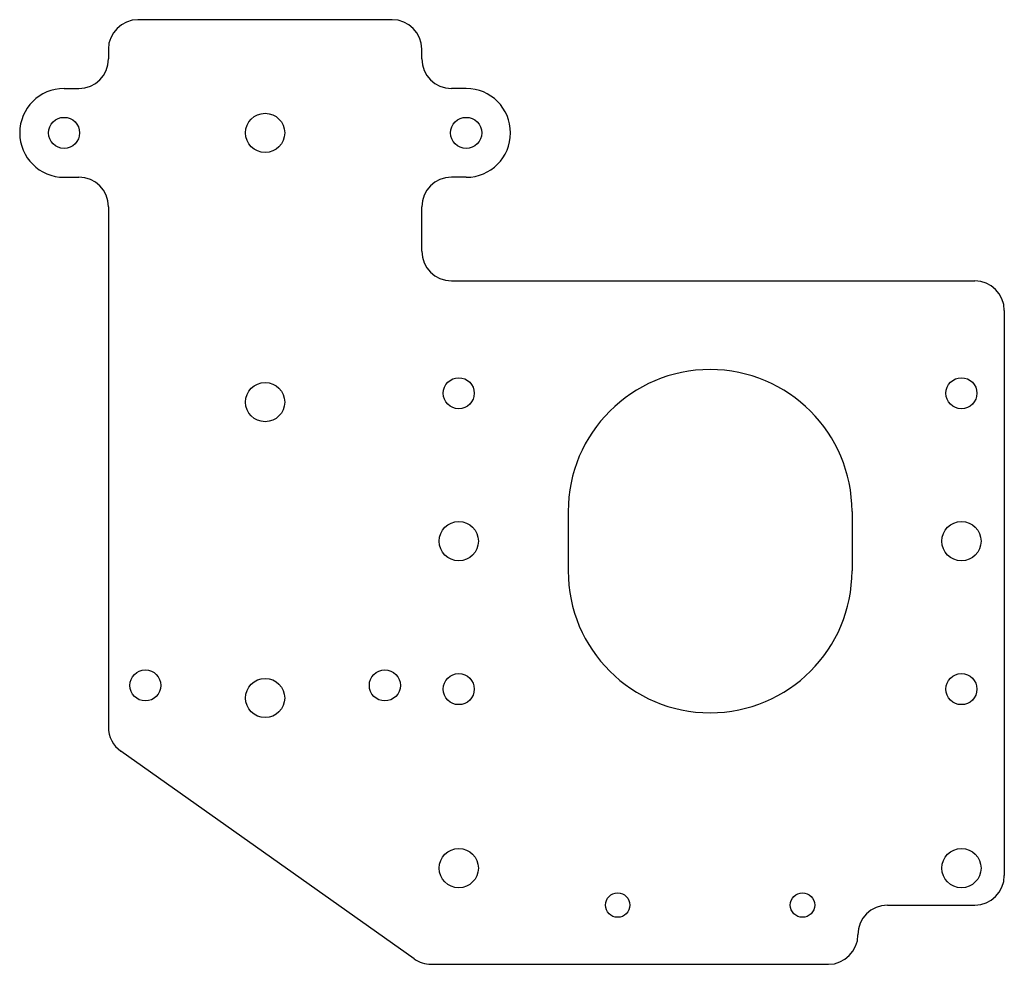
# Model space of a CAD drawing. Header units: millimetres. Extents: x -33 to 100, y -61 to 66.
import ezdxf

# ---------------------------------------------------------------- set-up
doc = ezdxf.new("R2010")
doc.units = ezdxf.units.MM

msp = doc.modelspace()

# ---------------------------------------------------------------- linework, layer by layer
at = {"color": 7, "linetype": 'Continuous', "lineweight": 25}
for p, q in [((17.2, 66.5), (-17.2, 66.5)), ((-21.2, 62.5), (-21.2, 61.2)), ((21.2, 61.2), (21.2, 62.5)), ((-27.2, 57.2), (-25.2, 57.2)), ((27.2, 57.2), (25.2, 57.2)), ((-27.2, 45.2), (-25.2, 45.2)), ((27.2, 45.2), (25.2, 45.2)), ((-21.2, 41.2), (-21.2, -29.13)), ((21.2, 35.2), (21.2, 41.2)), ((25.2, 31.2), (96, 31.2)), ((100, 27.2), (100, -49.2)), ((41, 0), (41, -8)), ((79.4, 0), (79.4, -8)), ((20.16, -60.47), (-19.51, -32.4)), ((84.2, -53.2), (96, -53.2)), ((22.47, -61.2), (76.2, -61.2))]:
    msp.add_line(p, q, dxfattribs=at)
for centre, radius in [((-27.2, 51.2), 2.1), ((0, 51.2), 2.65), ((27.2, 51.2), 2.1), ((0, 14.8), 2.65), ((26.2, 16), 2.1), ((94.2, 16), 2.1), ((26.2, -4), 2.65), ((94.2, -4), 2.65), ((-16.2, -23.5), 2.1), ((0, -25.2), 2.65), ((16.2, -23.5), 2.1), ((26.2, -24), 2.1), ((94.2, -24), 2.1), ((26.2, -48.2), 2.65), ((94.2, -48.2), 2.65), ((47.7, -53.2), 1.65), ((72.7, -53.2), 1.65)]:
    msp.add_circle(centre, radius, dxfattribs=at)
for centre, radius, start, end in [((-17.2, 62.5), 4, 90, 180), ((17.2, 62.5), 4, 0, 90), ((-25.2, 61.2), 4, 270, 0), ((25.2, 61.2), 4, 180, 270), ((-27.2, 51.2), 6, 90, 270), ((27.2, 51.2), 6, 270, 90), ((-25.2, 41.2), 4, 0, 90), ((25.2, 41.2), 4, 90, 180), ((25.2, 35.2), 4, 180, 270), ((96, 27.2), 4, 0, 90), ((60.2, 0), 19.2, 0, 180), ((60.2, -8), 19.2, 180, 0), ((-17.2, -29.13), 4, 180, 234.7188), ((96, -49.2), 4, 270, 0), ((84.2, -57.2), 4, 90, 180), ((76.2, -57.2), 4, 270, 0), ((22.47, -57.2), 4, 234.7188, 270)]:
    msp.add_arc(centre, radius, start, end, dxfattribs=at)

doc.saveas('drawing.dxf')
